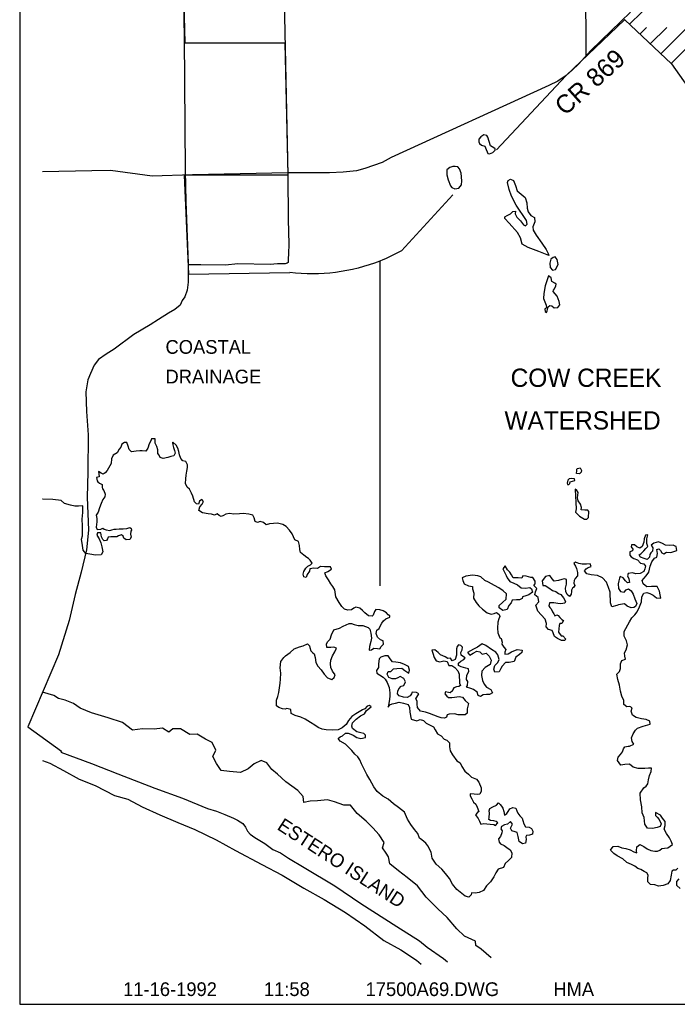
# Model space of a CAD drawing. Extents: x 181614 to 233896, y 763655 to 828051.
# Tile 1 of 3: x 187096 to 204358, y 764451 to 790302. Entities that reach past the tile are written whole.
import ezdxf
from ezdxf.enums import TextEntityAlignment as Align

# ---------------------------------------------------------------- set-up
doc = ezdxf.new("R2010")
doc.units = 0
doc.header["$LTSCALE"] = 800
doc.layers.get('0').update_dxf_attribs({"linetype": 'CONTINUOUS'})
for name, color, linetype in [('BORDER', 1, 'CONTINUOUS'), ('MAJROADS', 9, 'CONTINUOUS'), ('TEXT', 7, 'CONTINUOUS'), ('WATER', 4, 'CONTINUOUS'), ('WSFILL', 13, 'CONTINUOUS'), ('WSHEDS', 3, 'CONTINUOUS')]:
    doc.layers.add(name, color=color, linetype=linetype)

# ---------------------------------------------------------------- blocks, each defined once
blk = doc.blocks.new('LOGON')
at = {"color": 0}
blk.add_attdef('DATE', text='', height=1, dxfattribs=at).set_placement((-1.866, 1.76), align=Align.RIGHT)
for tag, p in [('TIME', (1.557, 1.76)), ('DRAWING', (8.974, 1.76)), ('OPERATOR', (22.664, 1.76))]:
    blk.add_attdef(tag, p, '', height=1, dxfattribs=at)
blk = doc.blocks.new('*X')
at = {"color": 0}
for p, q in [((203104, 790180), (203747, 790823)), ((203377, 789922), (203553, 790098)), ((203650, 789665), (204083, 790098)), ((203923, 789407), (204614, 790098)), ((204196, 789150), (205144, 790098))]:
    blk.add_line(p, q, dxfattribs=at)

msp = doc.modelspace()

# ---------------------------------------------------------------- linework, layer by layer
at = {"layer": 'BORDER', "color": 0}
msp.add_lwpolyline([(187096, 764451), (233896, 764451), (233896, 828051), (187096, 828051)], close=True, dxfattribs=at)
at = {"layer": 'MAJROADS', "color": 0}
for points in [[(193881, 797274), (193918, 797083), (193942, 795926), (194025, 791646), (194138, 786216), (194145, 785057), (194157, 784404), (194155, 784161), (194146, 784010), (194145, 783926), (194120, 783910), (194061, 783893), (193860, 783895), (193675, 783871), (192821, 783894), (192502, 783855), (191849, 783868), (191522, 783862)], [(201912, 795766), (201954, 789708), (201954, 789347)], [(191333, 794362), (191416, 789837), (191440, 786343), (191459, 785530), (191522, 783904), (191519, 783410), (191492, 783201), (191432, 783025), (191364, 782933), (191305, 782808), (191170, 782692), (191001, 782593), (190740, 782427), (190521, 782286), (190092, 782038), (189578, 781648), (189368, 781524), (189166, 781383), (189047, 781233), (188953, 781016), (188885, 780849), (188832, 780531), (188845, 780012), (188891, 779400), (188883, 778419), (188870, 777766), (188906, 776903), (188851, 776383), (188713, 775798), (188549, 775213), (188393, 774527), (188118, 773624)], [(203132, 790499), (202624, 790013), (202088, 789493), (201762, 789138), (201602, 788979), (201438, 788833), (201222, 788687), (200984, 788578), (196847, 786682), (196613, 786552), (196159, 786396), (195936, 786335), (195587, 786295), (195231, 786285), (194135, 786285), (191629, 786225), (190570, 786191), (189475, 786346), (188986, 786330), (187696, 786304)], [(188118, 773624), (187310, 771732), (188195, 771098)], [(188195, 771098), (188178, 771073), (188981, 770774), (189674, 770501), (190643, 770125), (191370, 769859), (192022, 769595), (192264, 769518), (192481, 769432), (192707, 769338), (192815, 769287), (192957, 769194), (193024, 769101), (193073, 769000), (193148, 768916), (193265, 768831), (193531, 768670), (193740, 768518), (193940, 768424), (194149, 768288), (194566, 768042), (195366, 767559), (196050, 767101), (196992, 766491), (197593, 766117), (197793, 765948), (198218, 765652), (198326, 765568)]]:
    msp.add_lwpolyline(points, dxfattribs=at)
at = {"layer": 'WATER', "color": 0}
for points in [[(199360, 787261), (199281, 787281), (199200, 787229), (199148, 787168), (199150, 787092), (199167, 787052), (199221, 787011), (199309, 786984), (199326, 786936), (199389, 786790), (199430, 786781), (199518, 786815), (199581, 786872), (199581, 786913), (199544, 786938), (199453, 786990), (199381, 787215)], [(198308, 786228), (198345, 786100), (198401, 785942), (198438, 785898), (198521, 785859), (198623, 785882), (198691, 785963), (198703, 786070), (198688, 786273), (198645, 786389), (198597, 786435), (198527, 786448), (198466, 786446), (198389, 786425), (198311, 786364)], [(200985, 784111), (200726, 784219), (200442, 784320), (200290, 784408), (200242, 784576), (200162, 784714), (199944, 784962), (199831, 785084), (199831, 785126), (199893, 785163), (199976, 785206), (200041, 785263), (200107, 785271), (200102, 785208), (200146, 785114), (200241, 785017), (200320, 784912), (200370, 784890), (200414, 784929), (200399, 785032), (200129, 785435), (200006, 785667), (199941, 785839), (199900, 786023), (199918, 786079), (199983, 786114), (200055, 786079), (200109, 785948), (200159, 785812), (200361, 785633), (200411, 785495), (200417, 785357), (200447, 785257), (200515, 785163), (200608, 785106), (200615, 784996), (200564, 784859), (200572, 784772), (200651, 784647), (200800, 784435), (200918, 784268), (200968, 784159)], [(201039, 784015), (201015, 783910), (201017, 783799), (201086, 783724), (201158, 783739), (201233, 783874), (201207, 784005), (201151, 784078), (201096, 784060)], [(200977, 783574), (200888, 783312), (200853, 783112), (200848, 782983), (200915, 782810), (200921, 782734), (200882, 782699), (200886, 782640), (200921, 782611), (200945, 782662), (200972, 782760), (201011, 782797), (201061, 782786), (201126, 782737), (201225, 782744), (201275, 782813), (201258, 782905), (201208, 783045), (201152, 783104), (201104, 783168), (201108, 783202), (201137, 783237), (201174, 783314), (201181, 783357), (201144, 783388), (201066, 783432), (201046, 783526)], [(201741, 778520), (201811, 778533), (201843, 778469), (201836, 778421), (201788, 778382), (201716, 778384), (201717, 778454), (201725, 778505)], [(201661, 778247), (201587, 778258), (201524, 778248), (201484, 778215), (201464, 778136), (201477, 778095), (201510, 778097), (201541, 778121), (201550, 778169), (201609, 778184), (201668, 778199)], [(201678, 777968), (201700, 777461), (201682, 777369), (201791, 777266), (201926, 777192), (201987, 777189), (202025, 777235), (202034, 777386), (202008, 777423), (201933, 777423), (201833, 777432), (201840, 777496), (201814, 777583), (201755, 777668), (201740, 777745), (201752, 777889), (201715, 777959), (201680, 777974)]]:
    msp.add_lwpolyline(points, close=True, dxfattribs=at)
for points in [[(196546, 774809), (196446, 774818), (196412, 774768), (196378, 774668), (196344, 774643), (196252, 774652), (196152, 774728), (196094, 774787), (196027, 774854), (195918, 774880), (195868, 774847), (195809, 774805), (195709, 774798), (195625, 774823), (195550, 774899), (195484, 775000), (195393, 775151), (195369, 775336), (195319, 775420), (195261, 775487), (195203, 775596), (195128, 775697), (195104, 775781), (195188, 775814), (195280, 775872), (195256, 775939), (195197, 775940), (195097, 775940), (194988, 775941), (194912, 775891), (194820, 775900), (194711, 775884), (194702, 775826), (194643, 775734), (194617, 775659), (194551, 775676), (194534, 775743), (194551, 775818), (194611, 775902), (194661, 775951), (194728, 775993), (194771, 776034), (194721, 776110), (194679, 776152), (194629, 776178), (194554, 776245), (194463, 776313), (194446, 776388), (194439, 776497), (194414, 776598), (194314, 776649), (194248, 776800), (194182, 776901), (194090, 776993), (193999, 777044), (193865, 777079), (193655, 777063), (193563, 777039), (193497, 777098), (193405, 777124), (193337, 777099), (193279, 777124), (193255, 777225), (193213, 777292), (193113, 777318), (192962, 777336), (192862, 777328), (192719, 777321), (192602, 777338), (192510, 777322), (192443, 777281), (192384, 777256), (192334, 777281), (192276, 777332), (192208, 777291), (192133, 777316), (192041, 777325), (191891, 777351), (191799, 777419), (191825, 777511), (191884, 777586), (191918, 777652), (191876, 777703), (191817, 777662), (191792, 777578), (191741, 777587), (191683, 777646), (191642, 777788), (191609, 777872), (191551, 777973), (191493, 778024), (191452, 778124), (191461, 778250), (191462, 778342), (191479, 778451), (191497, 778543), (191505, 778618), (191456, 778702), (191381, 778719), (191322, 778778), (191289, 778879), (191273, 778963), (191249, 779055), (191199, 779131), (191116, 779207), (191107, 779198), (191115, 779140), (191132, 779073), (191156, 778989), (191181, 778922), (191139, 778855), (191063, 778830), (190988, 778806), (190862, 778781), (190787, 778807), (190754, 778866), (190720, 778916), (190721, 779008), (190696, 779092), (190655, 779185), (190656, 779293), (190555, 779294), (190538, 779244), (190496, 779169), (190462, 779052), (190403, 778969), (190311, 778986), (190252, 778978), (190151, 778970), (190034, 778954), (189967, 779013), (189943, 779106), (189910, 779198), (189843, 779198), (189776, 779157), (189750, 779082), (189708, 779023), (189657, 778932), (189548, 778865), (189505, 778774), (189496, 778648), (189395, 778464), (189336, 778406), (189285, 778373), (189235, 778399), (189168, 778441), (189176, 778374), (189184, 778298), (189109, 778282), (189125, 778198), (189150, 778165), (189191, 778131), (189258, 778097), (189258, 778030), (189266, 777980), (189307, 777938), (189340, 777845), (189331, 777770), (189281, 777703), (189230, 777603), (189187, 777486), (189153, 777369), (189102, 777294), (189118, 777202), (189118, 777118), (189100, 776976), (189133, 776917), (189225, 776925), (189276, 776950), (189309, 776924), (189368, 776907), (189460, 776890), (189510, 776906), (189577, 776923), (189627, 776922), (189711, 776930), (189811, 776930), (189904, 776946), (189988, 776970), (190021, 776945), (190029, 776903), (190012, 776870), (190003, 776794), (190019, 776719), (189985, 776652), (189893, 776644), (189827, 776687), (189810, 776745), (189769, 776779), (189685, 776746), (189643, 776721), (189559, 776722), (189484, 776722), (189416, 776714), (189399, 776673), (189374, 776631), (189315, 776623), (189274, 776657), (189241, 776724), (189225, 776833), (189134, 776826), (189124, 776767), (189182, 776674), (189223, 776565), (189256, 776464), (189280, 776330), (189238, 776255), (189087, 776239), (188936, 776265), (188836, 776283), (188761, 776375), (188745, 776493), (188721, 776660), (188747, 776752), (188748, 776878), (188740, 777012), (188733, 777188), (188751, 777364), (188752, 777539), (188635, 777532), (188543, 777532), (188426, 777558), (188275, 777601), (188184, 777677), (187966, 777704), (187707, 777714), (187696, 777712)], [(204300, 776481), (204252, 776508), (204151, 776500), (204051, 776509), (203967, 776552), (203867, 776594), (203741, 776562), (203674, 776503), (203715, 776436), (203706, 776352), (203664, 776302), (203639, 776261), (203630, 776194), (203563, 776127), (203487, 776153), (203396, 776187), (203354, 776254), (203413, 776287), (203480, 776354), (203531, 776421), (203582, 776470), (203557, 776546), (203558, 776672), (203584, 776780), (203525, 776764), (203491, 776672), (203482, 776580), (203439, 776471), (203372, 776430), (203297, 776464), (203239, 776515), (203155, 776515), (203146, 776465), (203188, 776398), (203179, 776356), (203112, 776331), (203111, 776239), (203144, 776197), (203219, 776155), (203311, 776121), (203395, 776036), (203478, 776011), (203520, 775952), (203502, 775885), (203477, 775818), (203384, 775760), (203267, 775752), (203184, 775778), (203066, 775762), (203049, 775704), (203082, 775620), (203107, 775527), (203048, 775520), (202998, 775570), (202940, 775646), (202856, 775680), (202839, 775638), (202822, 775571), (202805, 775488), (202812, 775370), (202870, 775286), (202962, 775269), (203013, 775336), (203080, 775360), (203147, 775310), (203197, 775217), (203246, 775100), (203295, 774974), (203261, 774899), (203219, 774865), (203144, 774857), (203044, 774908), (202969, 774967), (202818, 774943), (202768, 774919), (202642, 774886), (202601, 774995), (202601, 775087), (202593, 775162), (202594, 775271), (202553, 775397), (202504, 775531), (202396, 775649), (202262, 775709), (202095, 775727), (201986, 775753), (201920, 775828), (201962, 775887), (202021, 775920), (202096, 775944), (202071, 776012), (201971, 776004), (201862, 776005), (201770, 776022), (201687, 776056), (201645, 776023), (201686, 775955), (201711, 775897), (201735, 775788), (201735, 775704), (201675, 775629), (201650, 775579), (201641, 775504), (201666, 775445), (201632, 775395), (201607, 775378), (201581, 775328), (201581, 775286), (201572, 775219), (201530, 775161), (201463, 775212), (201430, 775287), (201423, 775379), (201448, 775480), (201449, 775605), (201399, 775622), (201324, 775606), (201240, 775582), (201122, 775557), (201073, 775625), (201015, 775709), (200897, 775684), (200813, 775568), (200829, 775450), (200887, 775442), (200987, 775382), (201079, 775315), (201171, 775289), (201237, 775238), (201304, 775213), (201371, 775120), (201420, 775028), (201403, 774986), (201303, 774962), (201219, 774971), (201119, 774988), (201001, 774989), (200984, 774914), (201009, 774871), (201051, 774838), (201084, 774754), (201117, 774703), (201142, 774653), (201192, 774678), (201234, 774661), (201275, 774602), (201325, 774551), (201367, 774526), (201324, 774451), (201274, 774451), (201257, 774393), (201239, 774217), (201306, 774124), (201356, 774124), (201431, 774040), (201397, 773998), (201321, 773999), (201213, 774058), (201138, 774109), (201097, 774201), (201072, 774268), (200980, 774294), (200914, 774361), (200923, 774453), (200890, 774562), (200782, 774672), (200699, 774773), (200641, 774933), (200725, 775016), (200709, 775133), (200618, 775201), (200635, 775284), (200669, 775368), (200594, 775444), (200628, 775494), (200628, 775561), (200570, 775653), (200512, 775653), (200395, 775688), (200303, 775697), (200277, 775638), (200177, 775647), (200051, 775648), (200002, 775724), (199960, 775799), (199902, 775858), (199844, 775959), (199777, 775884), (199818, 775800), (199867, 775708), (199892, 775649), (199958, 775548), (200067, 775506), (200167, 775463), (200259, 775387), (200376, 775378), (200485, 775394), (200527, 775360), (200559, 775268), (200459, 775202), (200383, 775177), (200299, 775152), (200290, 775102), (200215, 775069), (200140, 775070), (200022, 775062), (199997, 774995), (199938, 774920), (199895, 774812), (199778, 774787), (199678, 774863), (199678, 774922), (199771, 774997), (199863, 775088), (199873, 775231), (199789, 775307), (199673, 775383), (199556, 775450), (199406, 775535), (199306, 775578), (199197, 775670), (199122, 775704), (198980, 775722), (198804, 775690), (198712, 775649), (198728, 775581), (198761, 775489), (198878, 775438), (198986, 775421), (198986, 775362), (199019, 775245), (199009, 775111), (199076, 775001), (199151, 774909), (199242, 774824), (199367, 774732), (199476, 774697), (199551, 774714), (199610, 774738), (199685, 774688), (199701, 774629), (199676, 774570), (199650, 774487), (199641, 774328), (199648, 774202), (199698, 774076), (199739, 774051), (199764, 773959), (199755, 773908), (199805, 773824), (199855, 773765), (199829, 773699), (199829, 773640), (199921, 773656), (200005, 773706), (200156, 773764), (200290, 773746), (200281, 773687), (200214, 773638), (200121, 773563), (200079, 773454), (199944, 773422), (199852, 773422), (199760, 773331), (199726, 773264), (199683, 773181), (199566, 773173), (199541, 773248), (199567, 773349), (199651, 773424), (199686, 773507), (199644, 773625), (199595, 773700), (199478, 773768), (199328, 773869), (199236, 773912), (199110, 773829), (199009, 773779), (198849, 773688), (198908, 773621), (199000, 773671), (199092, 773720), (199176, 773703), (199234, 773644), (199343, 773668), (199418, 773593), (199476, 773483), (199450, 773375), (199316, 773292), (199223, 773200), (199222, 773083), (199246, 772949), (199288, 772857), (199354, 772781), (199463, 772713), (199504, 772629), (199428, 772588), (199353, 772588), (199261, 772572), (199193, 772531), (199127, 772556), (199102, 772649), (199010, 772716), (198935, 772742), (198827, 772776), (198852, 772818), (198861, 772926), (198828, 772977), (198837, 773094), (198888, 773186), (198880, 773261), (198805, 773278), (198688, 773313), (198613, 773347), (198613, 773405), (198672, 773463), (198756, 773505), (198790, 773546), (198748, 773572), (198681, 773614), (198674, 773690), (198708, 773756), (198716, 773823), (198675, 773874), (198616, 773891), (198583, 773849), (198565, 773782), (198565, 773707), (198564, 773615), (198530, 773506), (198446, 773465), (198405, 773541), (198338, 773533), (198263, 773575), (198146, 773626), (198079, 773685), (197996, 773753), (197912, 773745), (197937, 773669), (197978, 773560), (198027, 773468), (198128, 773442), (198228, 773466), (198320, 773449), (198362, 773348), (198437, 773348), (198520, 773297), (198595, 773204), (198628, 773120), (198643, 772886), (198668, 772819), (198626, 772794), (198559, 772786), (198492, 772761), (198466, 772720), (198458, 772678), (198399, 772628), (198349, 772637), (198273, 772654), (198256, 772604), (198306, 772537), (198356, 772503), (198440, 772502), (198507, 772518), (198633, 772534), (198716, 772517), (198791, 772424), (198874, 772349), (198857, 772282), (198840, 772206), (198839, 772098), (198788, 772048), (198688, 772048), (198604, 772049), (198512, 772075), (198370, 772067), (198320, 772051), (198302, 771992), (198244, 771959), (198160, 771968), (198085, 771994), (197968, 772045), (197851, 772087), (197751, 772122), (197617, 772148), (197542, 772240), (197526, 772332), (197526, 772408), (197493, 772475), (197519, 772517), (197570, 772600), (197511, 772634), (197394, 772643), (197385, 772601), (197343, 772551), (197268, 772510), (197167, 772511), (197059, 772553), (197017, 772604), (197026, 772671), (197051, 772729), (197110, 772804), (197178, 772820), (197220, 772920), (197179, 773004), (197087, 773055), (197020, 773022), (196961, 772998), (196877, 772998), (196785, 773032), (196744, 773116), (196770, 773191), (196837, 773191), (196912, 773257), (196996, 773265), (197130, 773273), (197205, 773214), (197314, 773146), (197331, 773221), (197298, 773322), (197198, 773373), (197089, 773415), (196972, 773433), (196880, 773442), (196822, 773518), (196764, 773602), (196680, 773602), (196624, 773584)], [(204372, 768026), (204321, 767976), (204262, 767976), (204212, 767943), (204195, 767843), (204169, 767700), (204109, 767617), (203983, 767568), (203866, 767552), (203766, 767586), (203657, 767595), (203582, 767662), (203583, 767763), (203592, 767838), (203559, 767905), (203492, 767939), (203400, 767990), (203325, 768016), (203242, 768075), (203158, 768117), (203033, 768177), (202925, 768270), (202783, 768346), (202691, 768413), (202608, 768498), (202676, 768598), (202793, 768605), (202902, 768563), (203010, 768537), (203119, 768503), (203219, 768452), (203294, 768426), (203286, 768476), (203295, 768585), (203379, 768643), (203480, 768592), (203571, 768533), (203663, 768491), (203772, 768473), (203839, 768473), (203898, 768498), (203956, 768539), (204023, 768547), (204107, 768563), (204233, 768646), (204200, 768730), (204151, 768822), (204076, 768932), (204010, 769049), (204036, 769141), (204036, 769250), (203970, 769334), (203920, 769418), (203787, 769486), (203786, 769411), (203828, 769360), (203878, 769301), (203936, 769192), (203910, 769117), (203826, 769092), (203709, 769068), (203575, 769077), (203508, 769178), (203485, 769354), (203435, 769480), (203428, 769639), (203395, 769815), (203380, 769991), (203481, 770133), (203540, 770174), (203582, 770241), (203600, 770342), (203626, 770459), (203668, 770567), (203677, 770651), (203602, 770651), (203510, 770644), (203334, 770645), (203200, 770679), (203100, 770755), (202983, 770747), (202874, 770731), (202791, 770849), (202808, 770941), (202867, 771008), (202918, 771083), (202944, 771158), (202978, 771208), (203070, 771224), (203103, 771224), (203213, 771282), (203171, 771349), (203155, 771450), (203198, 771550), (203265, 771650), (203316, 771700), (203458, 771749), (203643, 771806), (203635, 771882), (203543, 771924), (203418, 771950), (203276, 771985), (203184, 772044), (203151, 772145), (203177, 772237), (203110, 772270), (203035, 772263), (202951, 772322), (202952, 772431), (202903, 772540), (202870, 772674), (202838, 772833), (202797, 772976), (202772, 773118), (202840, 773185), (202866, 773268), (202866, 773386), (202900, 773478), (203001, 773510), (202977, 773594), (202969, 773678), (203019, 773753), (203054, 773887), (203021, 773996), (202963, 774113), (202964, 774239), (203100, 774489), (203167, 774598), (203243, 774673), (203302, 774756), (203370, 774889), (203421, 775015), (203431, 775149), (203481, 775249), (203557, 775265), (203640, 775239), (203724, 775189), (203816, 775121), (203924, 775112), (203908, 775204), (203892, 775296), (203826, 775422), (203684, 775423), (203558, 775407), (203466, 775492), (203433, 775576), (203484, 775634), (203543, 775700), (203611, 775800), (203645, 775951), (203688, 776068), (203764, 776168), (203823, 776193), (203840, 776285), (203824, 776394), (203874, 776410), (203916, 776368), (203949, 776301), (204007, 776275), (204075, 776325), (204192, 776316), (204343, 776365), (204327, 776466), (204300, 776481)], [(196489, 773788), (196548, 773787), (196581, 773846), (196649, 773904), (196641, 773996), (196566, 774022), (196491, 774089), (196450, 774190), (196475, 774273), (196534, 774315), (196560, 774382), (196602, 774457), (196645, 774523), (196703, 774573), (196813, 774614), (196813, 774648), (196771, 774673), (196721, 774732), (196638, 774783), (196546, 774809)], [(196624, 773584), (196580, 773569), (196529, 773519), (196511, 773386), (196511, 773294), (196460, 773218), (196468, 773143), (196543, 773101), (196635, 773042), (196693, 772991), (196743, 772898), (196792, 772764), (196816, 772630), (196816, 772546), (196807, 772454), (196764, 772254), (196814, 772312), (196873, 772337), (196957, 772361), (197057, 772386), (197174, 772360), (197291, 772326), (197324, 772242), (197340, 772124), (197373, 771940), (197523, 771897), (197607, 771930), (197699, 771904), (197765, 771828), (197849, 771786), (197957, 771735), (197999, 771659), (198065, 771550), (198157, 771499), (198240, 771415), (198307, 771389), (198382, 771314), (198381, 771213), (198397, 771104), (198455, 771003), (198571, 770843), (198655, 770793), (198704, 770692), (198779, 770574), (198879, 770490), (198953, 770414), (199087, 770363), (199145, 770279), (199211, 770136), (199211, 770044), (199177, 769969), (199110, 769961), (199026, 769970), (198917, 769979), (198925, 769920), (198966, 769845), (199008, 769761), (199066, 769702), (199107, 769626), (199148, 769517), (199115, 769484), (199064, 769425), (199081, 769400), (199131, 769333), (199164, 769257), (199205, 769182), (199280, 769198), (199356, 769189), (199448, 769180), (199540, 769171), (199590, 769145), (199649, 769212), (199607, 769254), (199540, 769271), (199457, 769280), (199407, 769306), (199424, 769356), (199425, 769473), (199417, 769532), (199434, 769590), (199518, 769632), (199610, 769681), (199669, 769739), (199711, 769697), (199744, 769655), (199777, 769596), (199802, 769512), (199826, 769420), (199885, 769462), (199919, 769512), (199961, 769587), (200037, 769620), (200120, 769602), (200145, 769527), (200170, 769468), (200228, 769401), (200286, 769342), (200302, 769275), (200327, 769191), (200377, 769107), (200469, 769098), (200527, 769064), (200568, 768997), (200560, 768921), (200476, 768888), (200400, 768881), (200383, 768847), (200391, 768780), (200374, 768680), (200298, 768664), (200207, 768723), (200182, 768857), (200158, 768958), (200099, 768975), (200016, 769009), (199983, 769076), (200034, 769176), (199976, 769252), (199900, 769177), (199824, 769161), (199740, 769119), (199723, 769061), (199765, 769002), (199748, 768952), (199713, 768852), (199663, 768793), (199679, 768710), (199721, 768667), (199812, 768617), (199887, 768566), (199971, 768507), (200012, 768431), (200003, 768305), (199927, 768222), (199843, 768147), (199792, 768039), (199658, 767998), (199598, 767906), (199539, 767798), (199454, 767664), (199353, 767565), (199269, 767440), (199160, 767382), (199051, 767366), (198959, 767375), (198950, 767324), (198883, 767266), (198791, 767292), (198699, 767360), (198574, 767461), (198458, 767604), (198375, 767755), (198275, 767881), (198176, 767999), (198026, 768126), (197926, 768286), (197894, 768445), (197811, 768613), (197761, 768680), (197653, 768765), (197595, 768815), (197545, 768933), (197462, 769042), (197363, 769169), (197280, 769311), (197198, 769496), (197039, 769614), (196906, 769716), (196764, 769834), (196631, 769919), (196481, 770037), (196390, 770163), (196291, 770356), (196208, 770482), (196067, 770768), (196026, 770869), (195968, 770944), (195893, 771020), (195818, 771113), (195735, 771189), (195652, 771281), (195510, 771358), (195460, 771425), (195511, 771475), (195570, 771500), (195645, 771566), (195721, 771566), (195788, 771540), (195846, 771514), (195946, 771455), (196055, 771429), (196172, 771454), (196173, 771521), (196131, 771563), (196047, 771580), (195947, 771606), (195830, 771690), (195814, 771749), (195831, 771841), (195924, 771933), (196042, 772024), (196151, 772073), (196202, 772165), (196320, 772257), (196278, 772299), (196219, 772274), (196152, 772207), (196093, 772183), (196009, 772133), (195917, 772075), (195816, 772009), (195723, 771900), (195664, 771800), (195563, 771709), (195453, 771659), (195319, 771644), (195144, 771661), (195035, 771671), (194935, 771721), (194843, 771781), (194726, 771848), (194593, 771933), (194476, 771992), (194326, 772035), (194225, 772086), (194209, 772187), (194109, 772221), (194067, 772196), (193992, 772205), (193900, 772239), (193833, 772290), (193834, 772432), (193868, 772532), (193894, 772633), (193912, 772758), (193929, 772883), (193938, 772984), (193948, 773143), (193932, 773285), (193950, 773453), (194026, 773553), (194076, 773603), (194194, 773686), (194304, 773785), (194438, 773835), (194539, 773859), (194648, 773917), (194706, 773866), (194714, 773816), (194739, 773732), (194780, 773690), (194822, 773648), (194855, 773556), (194871, 773422), (194920, 773329), (195012, 773236), (195086, 773119), (195178, 773018), (195286, 772975), (195354, 773033), (195379, 773100), (195305, 773201), (195263, 773293), (195256, 773386), (195265, 773486), (195307, 773603), (195366, 773703), (195409, 773803), (195342, 773829), (195267, 773821), (195158, 773822), (195150, 773914), (195184, 773980), (195243, 774039), (195277, 774147), (195345, 774281), (195488, 774322), (195589, 774380), (195748, 774446), (195807, 774445), (195874, 774420), (195982, 774394), (196099, 774393), (196175, 774367), (196241, 774342), (196291, 774300), (196316, 774191), (196332, 774065), (196314, 773973), (196280, 773848), (196271, 773747), (196330, 773755), (196389, 773797), (196489, 773788)], [(187994, 772556), (187696, 772648)], [(199476, 765670), (199213, 765900), (199071, 765993), (199063, 766110), (198771, 766238), (198572, 766432), (198314, 766726), (198073, 766954), (197765, 767266), (197541, 767560), (197266, 767780), (197041, 767957), (196816, 768135), (196775, 768319), (196717, 768420), (196618, 768563), (196661, 768697), (196536, 768899), (196370, 769084), (196195, 769261), (195954, 769463), (195780, 769682), (195604, 769675), (195361, 769769), (195178, 769820), (194909, 769797), (194717, 769782), (194557, 769749), (194533, 769908), (194401, 770068), (194084, 770288), (193867, 770491), (193718, 770617), (193585, 770794), (193434, 770854), (193250, 770763), (193090, 770630), (192896, 770539), (192603, 770566), (192386, 770593), (192262, 770769), (192162, 770954), (192247, 771121), (192148, 771323), (191973, 771416), (191756, 771543), (191563, 771536), (191321, 771680), (191112, 771681), (191011, 771598), (190844, 771700), (190626, 771676), (190317, 771687), (190057, 771646), (189790, 771849), (189422, 771969), (188980, 772106), (188687, 772225), (188504, 772352), (188287, 772437), (188111, 772480), (187994, 772556)], [(187696, 770849), (187891, 770782), (188249, 770587), (188658, 770366), (189076, 770196), (189585, 769933), (189936, 769839), (190311, 769635), (190770, 769423), (191246, 769227), (191697, 769040), (192257, 768768), (192757, 768488), (193450, 768124), (193984, 767844), (194551, 767497), (195085, 767200), (195652, 766861), (196152, 766515), (196652, 766126), (197102, 765880), (197511, 765610), (197635, 765507)], [(204435, 767489), (204344, 767574), (204344, 767674), (204403, 767749)]]:
    msp.add_lwpolyline(points, dxfattribs=at)
at = {"layer": 'WSHEDS', "color": 0}
for points in [[(196119, 799266), (194967, 798226), (193986, 797254), (193737, 797056), (192077, 795645), (191311, 794966), (191333, 794362), (191380, 791798), (191429, 789694), (194052, 789694), (194138, 786216), (191410, 786216), (191525, 783622), (194187, 783667)], [(202977, 790300), (204205, 789141), (204877, 788192), (205392, 787203), (205866, 786332), (206019, 785739), (206019, 780860)], [(196551, 783964), (196551, 775440)]]:
    msp.add_lwpolyline(points, dxfattribs=at)
for points in [[(202979, 790302, -0.011701), (202976, 790298), (201440, 788835, 0.014134), (201436, 788831), (199615, 786886)], [(198468, 785699), (197122, 784235, -0.033102), (196551, 783964, 0.546009)], [(196551, 783964, -0.126652), (194187, 783667, 0.546009)]]:
    msp.add_lwpolyline(points, format="xyb", dxfattribs=at)

# ---------------------------------------------------------------- block references
at = {"layer": 'TEXT', "color": 0, "xscale": 360, "yscale": 360, "zscale": 360}
msp.add_blockref('LOGON', (192945, 764034), dxfattribs=at).add_auto_attribs({'DATE': '11-16-1992', 'TIME': '11:58', 'OPERATOR': 'HMA', 'DRAWING': '17500A69.DWG'})
at = {"layer": 'WSFILL', "color": 0}
msp.add_blockref('*X', (0, 0), dxfattribs=at)

# ---------------------------------------------------------------- texts
at = {"layer": 'MAJROADS', "color": 0}
msp.add_text('CR 869', height=480, rotation=41.8458, dxfattribs=at).set_placement((201410, 787761))
at = {"layer": 'TEXT', "color": 0}
for s, p in [('COASTAL', (190923, 781530)), ('DRAINAGE', (190923, 780752))]:
    msp.add_text(s, height=360, dxfattribs=at).set_placement(p)
for s, p in [('COW CREEK', (201962, 780661)), ('WATERSHED', (201872, 779542))]:
    msp.add_text(s, height=480, dxfattribs=at).set_placement(p, align=Align.CENTER)
msp.add_text('ESTERO ISLAND', height=360, rotation=327, dxfattribs=at).set_placement((193829, 769058))

doc.saveas('drawing.dxf')
